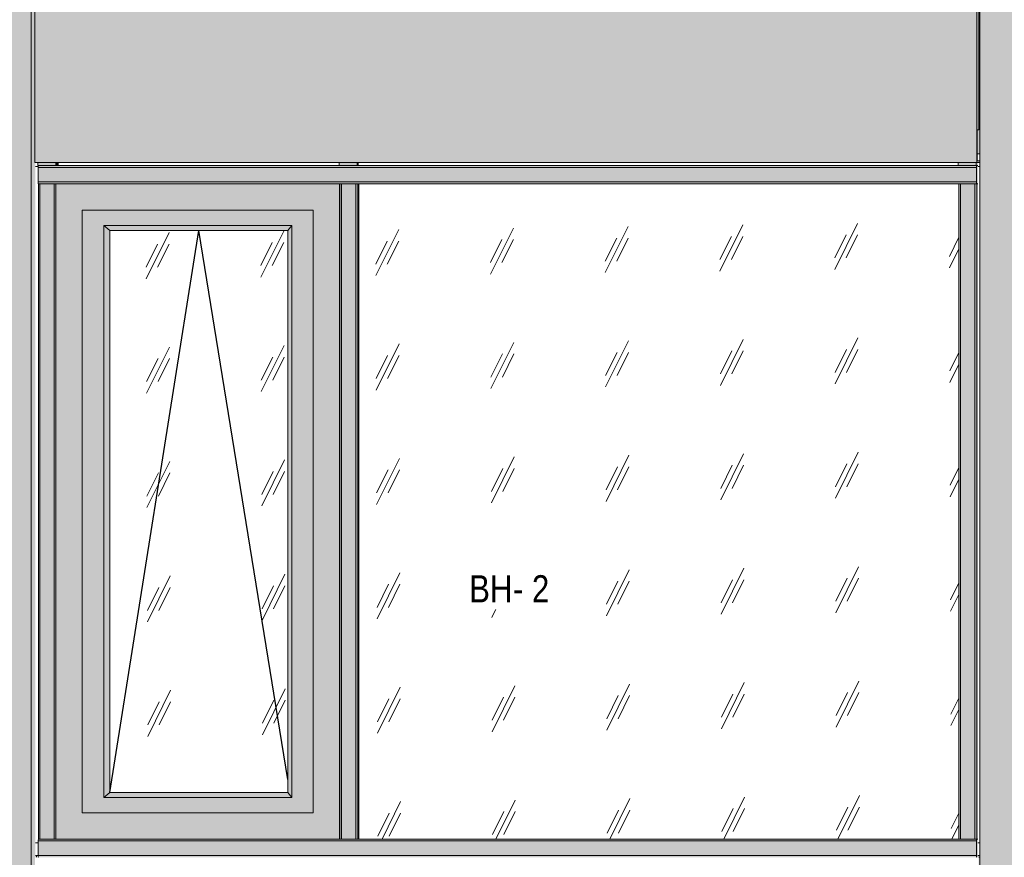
# Model space of a CAD drawing. Header units: millimetres. Extents: x -4452186 to -4434084, y -1967446 to 17568.
# Tile 22 of 25: x -4450609 to -4447894, y 14059 to 16368. Entities that reach past the tile are written whole.
import ezdxf

# ---------------------------------------------------------------- set-up
doc = ezdxf.new("R2010")
doc.units = ezdxf.units.MM
for name, color, linetype, lineweight in [('Импосты витража', 7, 'Continuous', 18), ('Марки стен', 7, 'Continuous', 9), ('Обобщенные модели', 7, 'Continuous', 18), ('Окна', 7, 'Continuous', 18), ('Открывание', 7, 'Continuous', 25), ('Панели витража', 7, 'Continuous', 18)]:
    doc.layers.add(name, color=color, linetype=linetype, lineweight=lineweight)
doc.styles.add('Arial Narrow_1', font='ARIALN.TTF', dxfattribs={"height": 75})

# ---------------------------------------------------------------- blocks, each defined once
blk = doc.blocks.new('Прямая форма - 680050-20656928-К1_Ф1_Схема раскладки облицовки')
at = {"layer": 'Обобщенные модели'}
for p, q in [((-4447961.4, 15998.4), (-4447966.8, 15998.4)), ((-4450565.9, 15963.4), (-4450558.2, 15963.4)), ((-4450565.9, 15963.4), (-4450558.2, 15963.4)), ((-4447966.8, 15963.4), (-4447961.4, 15963.4)), ((-4447961.4, 15963.4), (-4447966.8, 15963.4)), ((-4450558.4, 14098.4), (-4450565.9, 14098.4)), ((-4450565.9, 14098.4), (-4450558.4, 14098.4)), ((-4447961.4, 14098.4), (-4447966.8, 14098.4)), ((-4447961.4, 14098.4), (-4447966.8, 14098.4)), ((-4450565.9, 14063.4), (-4450558.3, 14063.4)), ((-4447966.8, 14063.4), (-4447961.4, 14063.4))]:
    blk.add_line(p, q, dxfattribs=at)
blk = doc.blocks.new('Корп2_Кассета выпуклая - Корп2_Кассета выпуклая_Цвет DESIGN D2-20992361-К1_Ф1_Схема раскладки облицовки')
at = {"layer": 'Обобщенные модели', "true_color": 0xf7fbf5}
for points in [[(-4447961.4, 14010.1), (-4447427, 14010.1), (-4447427, 17135.1), (-4447961.4, 17135.1), (-4447961.4, 14017.7)], [(-4447832.5, 17135.1), (-4447427, 17135.1), (-4447427, 17145.1), (-4447953.9, 17145.1), (-4447953.9, 17135.1), (-4447922.7, 17135.1)], [(-4446929.8, 17135.1), (-4446900.1, 17135.1), (-4446900.1, 17145.1), (-4447427, 17145.1), (-4447427, 17135.1), (-4446930.6, 17135.1)], [(-4447427, 14010.1), (-4446895.7, 14010.1), (-4446895.7, 14058.8), (-4446892.6, 14058.8), (-4446892.6, 17133.8), (-4446895.7, 17133.8), (-4446895.7, 17135.1), (-4447427, 17135.1), (-4447427, 14017.7)]]:
    blk.add_hatch(color=7, dxfattribs=at).paths.add_polyline_path(points)
at = {"layer": 'Обобщенные модели'}
for p, q in [((-4447961.4, 14010.1), (-4447961.4, 17135.1)), ((-4447427, 17135.1), (-4447961.4, 17135.1)), ((-4447953.9, 17135.1), (-4447953.9, 17145.1)), ((-4447427, 17145.1), (-4447427, 17135.1)), ((-4447427, 17133.1), (-4447427, 17135.1)), ((-4446895.7, 17135.1), (-4447427, 17135.1)), ((-4447427, 14010.1), (-4447427, 17133.1)), ((-4446900.1, 17145.1), (-4446900.1, 17135.1)), ((-4446892.6, 14058.8), (-4446892.6, 17133.8)), ((-4447427, 14010.1), (-4447961.4, 14010.1)), ((-4446895.7, 14010.1), (-4447427, 14010.1))]:
    blk.add_line(p, q, dxfattribs=at)
blk = doc.blocks.new('Корп2_Кассета выпуклая - Корп2_Кассета выпуклая_Цвет DESIGN D2-20996382-К1_Ф1_Схема раскладки облицовки')
at = {"layer": 'Обобщенные модели', "true_color": 0xf7fbf5}
for points in [[(-4451574.7, 14010.1), (-4451574.7, 17135.1), (-4451582.2, 17135.1), (-4451582.5, 17135.1), (-4451584.6, 17135.1), (-4451584.8, 15975.1), (-4451586.1, 15975), (-4451586.1, 14063.4), (-4451589.1, 14063.4), (-4451589.1, 14010.1)], [(-4451075.9, 17135.1), (-4451076, 17145.1), (-4451582.2, 17145.1), (-4451582.2, 17135.1), (-4451076, 17135.1)], [(-4451574.7, 14010.1), (-4451076, 14010.1), (-4451076, 17135.1), (-4451574.7, 17135.1), (-4451574.7, 14017.7)], [(-4450577.2, 14010.1), (-4450577.2, 17135.1), (-4451076, 17135.1), (-4451076, 14010.1), (-4450628.4, 14010.1)], [(-4450569.7, 17135.1), (-4450569.7, 17145.1), (-4451075.9, 17145.1), (-4451075.9, 17135.1), (-4450577.2, 17135.1)], [(-4450577.2, 14010.1), (-4450567.1, 14010.1), (-4450567.1, 14058.8), (-4450562.8, 14058.8), (-4450562.9, 14063.4), (-4450565.9, 14063.4), (-4450565.9, 15974.4), (-4450567.3, 15974.4), (-4450567.3, 17135.1), (-4450569.4, 17135.1), (-4450569.7, 17135.1), (-4450577.2, 17135.1), (-4450577.2, 14017.7)]]:
    blk.add_hatch(color=7, dxfattribs=at).paths.add_polyline_path(points)
at = {"layer": 'Обобщенные модели'}
for p, q in [((-4451582.2, 17165.1), (-4451582.5, 17165.1)), ((-4451582.5, 17165.1), (-4451582.5, 17135.1)), ((-4451582.2, 17135.1), (-4451582.2, 17165.1)), ((-4450569.4, 17165.1), (-4450569.7, 17165.1)), ((-4450569.7, 17165.1), (-4450569.7, 17135.1)), ((-4450569.4, 17135.1), (-4450569.4, 17165.1)), ((-4451582.5, 17135.1), (-4451584.6, 17135.1)), ((-4451574.7, 17135.1), (-4451582.2, 17135.1)), ((-4451574.7, 14010.1), (-4451574.7, 17135.1)), ((-4451076, 17135.1), (-4451574.7, 17135.1)), ((-4451076, 17133.1), (-4451076, 17135.1)), ((-4450577.2, 17135.1), (-4451076, 17135.1)), ((-4451076, 14010.1), (-4451076, 17133.1)), ((-4451075.9, 17145.1), (-4451075.9, 17135.1)), ((-4450577.2, 14010.1), (-4450577.2, 17135.1)), ((-4450569.7, 17135.1), (-4450577.2, 17135.1)), ((-4450567.1, 17135.1), (-4450569.4, 17135.1)), ((-4451589.1, 14010.1), (-4451589.1, 14063.4)), ((-4450562.8, 14063.4), (-4450562.8, 14058.8)), ((-4451574.7, 14010.1), (-4451589.1, 14010.1)), ((-4451076, 14010.1), (-4451574.7, 14010.1)), ((-4450577.2, 14010.1), (-4451076, 14010.1)), ((-4450567.1, 14010.1), (-4450577.2, 14010.1))]:
    blk.add_line(p, q, dxfattribs=at)
blk = doc.blocks.new('Панель_Стеклопакет_Агрисовгаз - Панель_Стеклопакет_Агрисовгаз-21293976-К1_Ф1_Схема раскладки облицовки')
at = {"layer": 'Панели витража', "true_color": 0xc0c0c0}
h = blk.add_hatch(dxfattribs=at)
h.set_pattern_fill('FP_4', color=9, style=0, pattern_type=2)
h.set_pattern_definition([(243.674, (-4454768.26, 58929.76), (315.2419, 319.6116), [141.696, -566.785]), (243.674, (-4454799.68, 58898.01), (315.2419, 319.6116), [70.848, -637.633]), (243.674, (-4454768.26, 58898.01), (315.2419, 319.6116), [70.848, -637.633])])
h.paths.add_polyline_path([(-4449674.3, 14108.8), (-4448019.3, 14108.8), (-4448019.3, 15915.6), (-4449674.3, 15915.6), (-4449674.3, 14152.7)])
at = {"layer": 'Панели витража'}
blk.add_line((-4449674.3, 15915.6), (-4449674.3, 14108.8), dxfattribs=at)
blk = doc.blocks.new('ОкноВитражное_Одностворчатое_Агрисовгаз - Окно одностворчатое AGS68 в витраж ПО П-21293977-К1_Ф1_Схема раскладки облицовки')
at = {"layer": 'Окна', "true_color": 0x373f43}
h = blk.add_hatch(color=149, dxfattribs=at)
h.paths.add_polyline_path([(-4450509, 14108.8), (-4449727.2, 14108.8), (-4449727.2, 15915.6), (-4450509, 15915.6), (-4450509, 14119)])
h.paths.add_polyline_path([(-4450357.8, 14181.8), (-4450436.8, 14181.8), (-4450436.8, 15842.6), (-4449799.5, 15842.6), (-4449799.5, 14181.8), (-4449997.1, 14181.8)])
for points in [[(-4449726.5, 14108.8), (-4449726.4, 14108.8), (-4449726.5, 15915.6), (-4449727.2, 15915.6), (-4449727.2, 14108.8)], [(-4450377.1, 14223.8), (-4450360.8, 14237.8), (-4450360.8, 15786.6), (-4450377.1, 15800.6), (-4450377.1, 14237.8)], [(-4449997.1, 15786.6), (-4449870, 15786.6), (-4449858.6, 15800.6), (-4450377.1, 15800.6), (-4450360.8, 15786.6), (-4450357.8, 15786.6)], [(-4449858.6, 14223.8), (-4449858.6, 15800.6), (-4449870, 15786.6), (-4449870, 14237.8)], [(-4449858.6, 14223.8), (-4449870, 14237.8), (-4450360.8, 14237.8), (-4450377.1, 14223.8), (-4449870, 14223.8)], [(-4450436.8, 14181.8), (-4450436.5, 14181.8), (-4450436.8, 14223.8)]]:
    blk.add_hatch(color=149, dxfattribs=at).paths.add_polyline_path(points)
h = blk.add_hatch(color=149, dxfattribs=at)
h.paths.add_polyline_path([(-4450436.5, 14181.8), (-4449799.5, 14181.8), (-4449799.5, 15842.6), (-4450436.5, 15842.3), (-4450436.5, 14287.7)])
h.paths.add_polyline_path([(-4449858.6, 14223.8), (-4450377.1, 14223.8), (-4450377.1, 15800.6), (-4449858.6, 15800.6), (-4449858.6, 14287.7)])
at = {"layer": 'Окна', "true_color": 0xc0c0c0}
h = blk.add_hatch(dxfattribs=at)
h.set_pattern_fill('FP_1', color=9, style=0, pattern_type=2)
h.set_pattern_definition([(243.674, (-4454768.98, 58929.76), (315.2419, 319.6116), [141.696, -566.785]), (243.674, (-4454800.4, 58898.01), (315.2419, 319.6116), [70.848, -637.633]), (243.674, (-4454768.98, 58898.01), (315.2419, 319.6116), [70.848, -637.633])])
h.paths.add_polyline_path([(-4450360.8, 14237.8), (-4449870, 14237.8), (-4449870, 15786.6), (-4450360.8, 15786.6), (-4450360.8, 14240.3)])
at = {"layer": 'Окна'}
for p, q in [((-4449727.2, 15915.6), (-4450509, 15915.6)), ((-4450509, 15915.6), (-4450509, 14108.8)), ((-4449727.2, 15915.6), (-4449727.2, 14108.8)), ((-4449726.5, 15915.6), (-4449727.2, 15915.6)), ((-4450436.8, 14181.8), (-4450436.8, 15842.6)), ((-4450436.8, 15842.6), (-4449799.5, 15842.6)), ((-4450436.5, 15842.6), (-4450436.5, 14181.8)), ((-4449799.5, 15842.6), (-4449799.5, 14181.8)), ((-4450377.1, 14223.8), (-4450377.1, 15800.6)), ((-4450377.1, 15800.6), (-4449858.6, 15800.6)), ((-4450360.8, 15786.6), (-4450377.1, 15800.6)), ((-4450360.8, 14237.8), (-4450360.8, 15786.6)), ((-4449870, 15786.6), (-4450360.8, 15786.6)), ((-4449858.6, 15800.6), (-4449870, 15786.6)), ((-4449870, 15786.6), (-4449870, 14237.8)), ((-4449858.6, 15800.6), (-4449858.6, 14223.8)), ((-4450377.1, 14223.8), (-4450360.8, 14237.8)), ((-4449870, 14237.8), (-4450360.8, 14237.8)), ((-4449858.6, 14223.8), (-4449870, 14237.8)), ((-4449858.6, 14223.8), (-4450377.1, 14223.8)), ((-4449799.5, 14181.8), (-4450436.8, 14181.8)), ((-4449727.2, 14108.8), (-4450509, 14108.8)), ((-4449727.2, 14108.8), (-4449726.5, 14108.8))]:
    blk.add_line(p, q, dxfattribs=at)
at = {"layer": 'Открывание'}
for p in [(-4450360.8, 14237.8), (-4449870, 14273.5)]:
    blk.add_line(p, (-4450115.4, 15786.6), dxfattribs=at)
blk = doc.blocks.new('Прямоугольный импост - 50х100-21293992-К1_Ф1_Схема раскладки облицовки')
at = {"layer": 'Импосты витража', "true_color": 0x373f43}
h = blk.add_hatch(color=149, dxfattribs=at)
h.paths.add_polyline_path([(-4447969, 15965.6), (-4447966.8, 15965.6), (-4447966.8, 15974.4), (-4447971.5, 15974.4), (-4447971.5, 15965.6), (-4447969.6, 15965.6)])
h.paths.add_polyline_path([(-4447966.8, 15978.4), (-4447966.8, 15998.4), (-4447961.4, 15998.4), (-4447961.4, 16358.8), (-4447964.5, 16358.8), (-4447964.5, 16064.4), (-4447969, 16064.4), (-4447969, 15978.4)])
blk.add_hatch(color=149, dxfattribs=at).paths.add_polyline_path([(-4447971.5, 15965.6), (-4447971.5, 15974.4), (-4448021, 15974.4), (-4448021, 15965.6), (-4447990.3, 15965.6)])
at = {"layer": 'Импосты витража'}
for p, q in [((-4447964.5, 16358.8), (-4447961.4, 16358.8)), ((-4448021, 15965.6), (-4448021, 15974.4)), ((-4447971.5, 15965.6), (-4448021, 15965.6)), ((-4447971.5, 15965.6), (-4447971.5, 15974.4)), ((-4447966.8, 15965.6), (-4447971.5, 15965.6))]:
    blk.add_line(p, q, dxfattribs=at)
blk = doc.blocks.new('Прямоугольный импост - Ригель_90202-V15-К1_Ф1_Схема раскладки облицовки')
at = {"layer": 'Импосты витража', "true_color": 0x373f43}
for points in [[(-4449702.3, 14103.8), (-4447970.5, 14103.8), (-4447970.2, 14108.1), (-4447970.2, 14108.8), (-4449701.8, 14108.6), (-4449702.1, 14107.3), (-4449702.3, 14105.1)], [(-4448554, 14063.8), (-4447970.5, 14063.8), (-4447970.5, 14103.8), (-4449702.3, 14103.8), (-4449702.3, 14063.8), (-4449275.5, 14063.8)], [(-4447966.8, 14058.8), (-4447961.4, 14058.8), (-4447961.4, 14063.4), (-4447966.8, 14063.4), (-4447966.8, 14108.8), (-4447970, 14108.6), (-4447970.2, 14108.1), (-4447970.5, 14103.8), (-4447970.3, 14060.2), (-4447969.8, 14058.8), (-4447967.8, 14058.8)], [(-4448554, 14058.8), (-4447970, 14059), (-4447970.3, 14060.2), (-4447970.5, 14063.8), (-4449702.3, 14063.8), (-4449702, 14059.4), (-4449701.6, 14058.8), (-4449275.5, 14058.8)]]:
    blk.add_hatch(color=149, dxfattribs=at).paths.add_polyline_path(points)
at = {"layer": 'Импосты витража'}
for p, q in [((-4447970.5, 14103.8), (-4449702.3, 14103.8)), ((-4448019, 14108.8), (-4449677.7, 14108.8)), ((-4448019.3, 14108.8), (-4449676.9, 14108.8)), ((-4447969.8, 14108.8), (-4447970.8, 14108.8)), ((-4447970.5, 14103.8), (-4447970.5, 14063.8)), ((-4447966.8, 14108.8), (-4447969.8, 14108.8)), ((-4447970.5, 14063.8), (-4449702.3, 14063.8)), ((-4447964.2, 14058.8), (-4447961.4, 14058.8))]:
    blk.add_line(p, q, dxfattribs=at)
for centre, start_param, end_param in [((-4447969.8, 14103.8), 0, 1.570796), ((-4447969.8, 14063.8), 1.570796, 3.141593)]:
    blk.add_ellipse(centre, major_axis=(0, 5), ratio=0.143826, start_param=start_param, end_param=end_param, dxfattribs=at)
blk = doc.blocks.new('Прямоугольный импост - Ригель_90202-V16-К1_Ф1_Схема раскладки облицовки')
at = {"layer": 'Импосты витража', "true_color": 0x373f43}
for points in [[(-4450448, 14103.8), (-4449702.3, 14103.8), (-4449702, 14108.1), (-4449701.6, 14108.8), (-4450557.8, 14108.6), (-4450558.1, 14107.3), (-4450558.4, 14103.8), (-4450493.1, 14103.8)], [(-4450357.8, 14063.8), (-4449702.3, 14063.8), (-4449702.3, 14103.8), (-4450558.4, 14103.8), (-4450558.4, 14063.8), (-4450448, 14063.8)], [(-4450509.9, 14058.8), (-4449701.8, 14059), (-4449702.1, 14060.2), (-4449702.3, 14063.8), (-4450558.4, 14063.8), (-4450558, 14059.4), (-4450557.6, 14058.8), (-4450538.2, 14058.8)]]:
    blk.add_hatch(color=149, dxfattribs=at).paths.add_polyline_path(points)
at = {"layer": 'Импосты витража'}
for p, q in [((-4450558.4, 14063.8), (-4450558.4, 14103.8)), ((-4449702.3, 14103.8), (-4450558.4, 14103.8)), ((-4449726.1, 14108.8), (-4449726.5, 14108.8)), ((-4449702.3, 14063.8), (-4450558.4, 14063.8))]:
    blk.add_line(p, q, dxfattribs=at)
for centre, start_param, end_param in [((-4450557.6, 14103.8), 0, 1.570796), ((-4450557.6, 14063.8), 1.570796, 3.141593)]:
    blk.add_ellipse(centre, major_axis=(0, 5), ratio=0.143826, start_param=start_param, end_param=end_param, dxfattribs=at)
blk = doc.blocks.new('Прямоугольный импост - Ригель_90202-V17-К1_Ф1_Схема раскладки облицовки')
at = {"layer": 'Импосты витража', "true_color": 0x373f43}
for points in [[(-4448914.8, 15960.6), (-4447970.5, 15960.6), (-4447970.2, 15965), (-4447969.8, 15965.6), (-4449701.8, 15965.5), (-4449702.1, 15964.2), (-4449702.3, 15960.6), (-4449095.2, 15960.6)], [(-4447966.8, 15915.6), (-4447966.8, 15965.6), (-4447970, 15965.5), (-4447970.2, 15965), (-4447970.5, 15960.6), (-4447970.3, 15917.1), (-4447969.8, 15915.6), (-4447967.8, 15915.6)], [(-4449702.3, 15920.6), (-4447970.5, 15920.6), (-4447970.5, 15960.6), (-4449702.3, 15960.6), (-4449702.3, 15941.3)], [(-4448734.4, 15915.6), (-4447970, 15915.8), (-4447970.3, 15917.1), (-4447970.5, 15920.6), (-4449702.3, 15920.6), (-4449702, 15916.3), (-4449701.6, 15915.6), (-4448914.8, 15915.6)]]:
    blk.add_hatch(color=149, dxfattribs=at).paths.add_polyline_path(points)
at = {"layer": 'Импосты витража'}
for p, q in [((-4448021, 15965.6), (-4449677.2, 15965.6)), ((-4448021, 15965.6), (-4449676.9, 15965.6)), ((-4447969.8, 15965.6), (-4447970.1, 15965.6)), ((-4447966.8, 15965.6), (-4447969.8, 15965.6)), ((-4447970.5, 15960.6), (-4449702.3, 15960.6)), ((-4447970.5, 15960.6), (-4447970.5, 15920.6)), ((-4447970.5, 15920.6), (-4449702.3, 15920.6)), ((-4449677.7, 15915.6), (-4448019, 15915.6)), ((-4449676.9, 15915.6), (-4448019.3, 15915.6)), ((-4447970.8, 15915.6), (-4447969.8, 15915.6)), ((-4447969.8, 15915.6), (-4447966.8, 15915.6))]:
    blk.add_line(p, q, dxfattribs=at)
for centre, start_param, end_param in [((-4447969.8, 15960.6), 0, 1.570796), ((-4447969.8, 15920.6), 1.570796, 3.141593)]:
    blk.add_ellipse(centre, major_axis=(0, 5), ratio=0.143826, start_param=start_param, end_param=end_param, dxfattribs=at)
blk = doc.blocks.new('Прямоугольный импост - Ригель_90202-20998722-К1_Ф1_Схема раскладки облицовки')
at = {"layer": 'Импосты витража', "true_color": 0x373f43}
for points in [[(-4450558.4, 9696.1), (-4449702.3, 9696.1), (-4449702, 9700.4), (-4449701.6, 9701.1), (-4450557.8, 9700.9), (-4450558.1, 9699.6), (-4450558.3, 9697.4)], [(-4450357.8, 9656.1), (-4449702.3, 9656.1), (-4449702.3, 9696.1), (-4450558.4, 9696.1), (-4450558.4, 9656.1), (-4450448, 9656.1)], [(-4449726.4, 9651.1), (-4449701.8, 9651.3), (-4449702.1, 9652.6), (-4449702.3, 9656.1), (-4450558.4, 9656.1), (-4450558, 9651.8), (-4450557.6, 9651.1), (-4449726.5, 9651.1)]]:
    blk.add_hatch(color=149, dxfattribs=at).paths.add_polyline_path(points)
at = {"layer": 'Импосты витража'}
for p, q in [((-4450558.4, 9656.1), (-4450558.4, 9696.1)), ((-4449702.3, 9696.1), (-4450558.4, 9696.1)), ((-4449728.1, 9701.1), (-4450508.5, 9701.1)), ((-4449728.1, 9701.1), (-4450508.2, 9701.1)), ((-4449702.3, 9656.1), (-4450558.4, 9656.1)), ((-4449726.5, 9651.1), (-4449726.1, 9651.1))]:
    blk.add_line(p, q, dxfattribs=at)
for centre, start_param, end_param in [((-4450557.6, 9696.1), 0, 1.570796), ((-4450557.6, 9656.1), 1.570796, 3.141593)]:
    blk.add_ellipse(centre, major_axis=(0, 5), ratio=0.143826, start_param=start_param, end_param=end_param, dxfattribs=at)
blk = doc.blocks.new('Прямоугольный импост - Ригель_90202-V18-К1_Ф1_Схема раскладки облицовки')
at = {"layer": 'Импосты витража', "true_color": 0x373f43}
for points in [[(-4450554.7, 14108.8), (-4450553.4, 14108.8), (-4450553.4, 15915.6), (-4450557.6, 15915.6), (-4450557.6, 14108.8), (-4450555.8, 14108.8)], [(-4450515.7, 14108.8), (-4450513.8, 14108.8), (-4450513.8, 15915.6), (-4450553.4, 15915.6), (-4450553.4, 14108.8), (-4450538.2, 14108.8)], [(-4450512.5, 14108.8), (-4450509, 14108.8), (-4450509.2, 15915.6), (-4450513.8, 15915.6), (-4450513.8, 14108.8)]]:
    blk.add_hatch(color=149, dxfattribs=at).paths.add_polyline_path(points)
at = {"layer": 'Импосты витража'}
for p, q in [((-4450557.7, 15915.6), (-4450557.7, 14108.8)), ((-4450557.6, 15915.6), (-4450553.4, 15915.6)), ((-4450553.4, 15915.6), (-4450513.8, 15915.6)), ((-4450553.4, 15915.6), (-4450553.4, 14108.8)), ((-4450513.8, 15915.6), (-4450509.2, 15915.6)), ((-4450513.8, 15915.6), (-4450513.8, 14108.8)), ((-4450553.4, 14108.8), (-4450557.6, 14108.8)), ((-4450513.8, 14108.8), (-4450553.4, 14108.8)), ((-4450509.2, 14108.8), (-4450513.8, 14108.8))]:
    blk.add_line(p, q, dxfattribs=at)
blk = doc.blocks.new('Прямоугольный импост - 50х100-21293994-К1_Ф1_Схема раскладки облицовки')
at = {"layer": 'Импосты витража', "true_color": 0x373f43}
for points in [[(-4450538.2, 15965.6), (-4450509.9, 15965.6), (-4450509.9, 15974.4), (-4450559.4, 15974.4), (-4450559.4, 15965.6)], [(-4450509.9, 15965.6), (-4450501.5, 15965.6), (-4450501.5, 15974.4), (-4450509.9, 15974.4)]]:
    blk.add_hatch(color=149, dxfattribs=at).paths.add_polyline_path(points)
at = {"layer": 'Импосты витража'}
for p, q in [((-4450559.4, 15974.4), (-4450559.4, 15965.6)), ((-4450509.9, 15965.6), (-4450559.4, 15965.6)), ((-4450509.9, 15974.4), (-4450509.9, 15965.6)), ((-4450508.2, 15965.6), (-4450509.9, 15965.6))]:
    blk.add_line(p, q, dxfattribs=at)
blk = doc.blocks.new('Прямоугольный импост - 50х100-V19-К1_Ф1_Схема раскладки облицовки')
at = {"layer": 'Импосты витража', "true_color": 0x373f43}
blk.add_hatch(color=149, dxfattribs=at).paths.add_polyline_path([(-4447958.9, 14000.1), (-4447958.9, 14010.1), (-4447961.4, 14010.1), (-4447961.4, 14058.8), (-4447964.2, 14058.8), (-4447964.2, 14034.4), (-4447961.8, 14034.4), (-4447961.8, 14000.1), (-4447961.4, 14000.1)])
at = {"layer": 'Импосты витража'}
blk.add_line((-4447964.2, 14058.8), (-4447961.4, 14058.8), dxfattribs=at)
blk = doc.blocks.new('Прямоугольный импост - Ригель_90202-21293995-К1_Ф1_Схема раскладки облицовки')
at = {"layer": 'Импосты витража', "true_color": 0x373f43}
for points in [[(-4448016.3, 14108.8), (-4448015.1, 14108.8), (-4448015.1, 15915.6), (-4448019.3, 15915.6), (-4448019.3, 14108.8), (-4448017.4, 14108.8)], [(-4447975.5, 14108.8), (-4447975.5, 15915.6), (-4448015.1, 15915.6), (-4448015.1, 14108.8), (-4447990.3, 14108.8)], [(-4447975.5, 14108.8), (-4447969.8, 14108.8), (-4447969.8, 15915.6), (-4447975.5, 15915.6), (-4447975.5, 14119)], [(-4447966.8, 14108.8), (-4447966.8, 15915.6), (-4447969.8, 15915.6), (-4447969.8, 14108.8), (-4447967.8, 14108.8)]]:
    blk.add_hatch(color=149, dxfattribs=at).paths.add_polyline_path(points)
at = {"layer": 'Импосты витража'}
for p, q in [((-4448019.4, 15915.6), (-4448019.4, 14108.8)), ((-4448019.3, 15915.6), (-4448015.1, 15915.6)), ((-4448015.1, 15915.6), (-4447975.5, 15915.6)), ((-4448015.1, 14108.8), (-4448015.1, 15915.6)), ((-4447975.5, 15915.6), (-4447969.8, 15915.6)), ((-4447975.5, 14108.8), (-4447975.5, 15915.6)), ((-4447969.8, 15915.6), (-4447966.8, 15915.6)), ((-4447969.8, 15915.6), (-4447969.8, 14108.8)), ((-4448015.1, 14108.8), (-4448019.3, 14108.8)), ((-4447975.5, 14108.8), (-4448015.1, 14108.8)), ((-4447969.8, 14108.8), (-4447975.5, 14108.8)), ((-4447966.8, 14108.8), (-4447969.8, 14108.8))]:
    blk.add_line(p, q, dxfattribs=at)
blk = doc.blocks.new('Прямоугольный импост - Ригель_90202-21293974-К1_Ф1_Схема раскладки облицовки')
at = {"layer": 'Импосты витража', "true_color": 0x373f43}
for points in [[(-4449723.4, 14108.8), (-4449722.1, 14108.8), (-4449722.1, 15915.6), (-4449726.4, 15915.6), (-4449726.4, 14108.8), (-4449724.5, 14108.8)], [(-4449682.6, 14108.8), (-4449682.6, 15915.6), (-4449722.1, 15915.6), (-4449722.1, 14108.8), (-4449703.9, 14108.8)], [(-4449682.6, 14108.8), (-4449676.9, 14108.8), (-4449676.9, 15915.6), (-4449682.6, 15915.6), (-4449682.6, 14119)], [(-4449676.9, 14108.8), (-4449674.3, 14108.8), (-4449674.3, 15915.6), (-4449676.9, 15915.6), (-4449676.9, 14152.7)]]:
    blk.add_hatch(color=149, dxfattribs=at).paths.add_polyline_path(points)
at = {"layer": 'Импосты витража'}
for p, q in [((-4449726.4, 15915.6), (-4449726.4, 14108.8)), ((-4449726.4, 15915.6), (-4449722.1, 15915.6)), ((-4449722.1, 15915.6), (-4449682.6, 15915.6)), ((-4449722.1, 15915.6), (-4449722.1, 14108.8)), ((-4449682.6, 15915.6), (-4449676.9, 15915.6)), ((-4449682.6, 15915.6), (-4449682.6, 14108.8)), ((-4449676.9, 14108.8), (-4449676.9, 15915.6)), ((-4449722.1, 14108.8), (-4449726.4, 14108.8)), ((-4449682.6, 14108.8), (-4449722.1, 14108.8)), ((-4449676.9, 14108.8), (-4449682.6, 14108.8))]:
    blk.add_line(p, q, dxfattribs=at)
blk = doc.blocks.new('Прямоугольный импост - 50х100-21293975-К1_Ф1_Схема раскладки облицовки')
at = {"layer": 'Импосты витража', "true_color": 0x373f43}
for points in [[(-4449703.9, 15965.6), (-4449678.6, 15965.6), (-4449678.6, 15974.4), (-4449728.1, 15974.4), (-4449728.1, 15965.6), (-4449726.5, 15965.6)], [(-4449678.6, 15965.6), (-4449673.9, 15965.6), (-4449673.9, 15974.4), (-4449678.6, 15974.4)]]:
    blk.add_hatch(color=149, dxfattribs=at).paths.add_polyline_path(points)
at = {"layer": 'Импосты витража'}
for p, q in [((-4449728.1, 15974.4), (-4449728.1, 15965.6)), ((-4449678.6, 15965.6), (-4449728.1, 15965.6)), ((-4449678.6, 15974.4), (-4449678.6, 15965.6)), ((-4449676.9, 15965.6), (-4449678.6, 15965.6))]:
    blk.add_line(p, q, dxfattribs=at)
blk = doc.blocks.new('HILTI_s_Композит_тип_Ко - Тип КоБ D2-V31-К1_Ф1_Схема раскладки облицовки')
at = {"layer": 'Обобщенные модели', "true_color": 0xf7fbf5}
for points in [[(-4447967.8, 15974.4), (-4447961.4, 15974.4), (-4447961.4, 15978.4), (-4447969, 15978.4), (-4447969, 16064.4), (-4447964.5, 16064.4), (-4447964.5, 17130.4), (-4447961.8, 17130.4), (-4447961.8, 17169.4), (-4447962.4, 17169.4), (-4447962.4, 17134.4), (-4447964.2, 17134.4), (-4447964.2, 17133.8), (-4447969.6, 17133.8), (-4447969.6, 15974.4)], [(-4447962.4, 17134.4), (-4447962.4, 17169.4), (-4447964.2, 17169.4), (-4447964.2, 17134.4)], [(-4449095.2, 15974.4), (-4447969.6, 15974.4), (-4447969.6, 17133.8), (-4450567.1, 17133.8), (-4450567.3, 15974.4), (-4449275.5, 15974.4)]]:
    blk.add_hatch(color=7, dxfattribs=at).paths.add_polyline_path(points)
at = {"layer": 'Обобщенные модели'}
for p, q in [((-4447964.2, 17169.4), (-4447962.4, 17169.4)), ((-4447961.8, 17169.4), (-4447962.4, 17169.4)), ((-4447962.4, 17169.4), (-4447962.4, 17134.4)), ((-4447961.8, 17130.4), (-4447961.8, 17169.4)), ((-4450567.3, 15974.4), (-4450567.3, 17134.4)), ((-4447969.6, 17133.8), (-4447969.6, 15974.4)), ((-4447962.4, 17134.4), (-4447964.2, 17134.4)), ((-4447964.5, 16064.4), (-4447964.5, 17130.4)), ((-4447964.5, 17130.4), (-4447961.8, 17130.4)), ((-4447969, 15978.4), (-4447969, 16064.4)), ((-4447969, 16064.4), (-4447964.5, 16064.4)), ((-4450567.3, 15974.4), (-4447969.6, 15974.4)), ((-4447969.6, 15974.4), (-4447961.4, 15974.4)), ((-4447961.4, 15978.4), (-4447969, 15978.4))]:
    blk.add_line(p, q, dxfattribs=at)

msp = doc.modelspace()

# ---------------------------------------------------------------- block references
at = {"layer": 'Импосты витража'}
for name, p in [('Прямоугольный импост - 50х100-21293992-К1_Ф1_Схема раскладки облицовки', (0, 0)), ('Прямоугольный импост - 50х100-21293994-К1_Ф1_Схема раскладки облицовки', (0, 0)), ('Прямоугольный импост - Ригель_90202-20998722-К1_Ф1_Схема раскладки облицовки', (0, 6264.5)), ('Прямоугольный импост - 50х100-21293975-К1_Ф1_Схема раскладки облицовки', (0, 0)), ('Прямоугольный импост - Ригель_90202-V17-К1_Ф1_Схема раскладки облицовки', (0, 0)), ('Прямоугольный импост - Ригель_90202-V18-К1_Ф1_Схема раскладки облицовки', (0, 0)), ('Прямоугольный импост - Ригель_90202-21293974-К1_Ф1_Схема раскладки облицовки', (0, 0)), ('Прямоугольный импост - Ригель_90202-21293995-К1_Ф1_Схема раскладки облицовки', (0, 0)), ('Прямоугольный импост - Ригель_90202-V16-К1_Ф1_Схема раскладки облицовки', (0, 0)), ('Прямоугольный импост - Ригель_90202-V15-К1_Ф1_Схема раскладки облицовки', (0, 0)), ('Прямоугольный импост - 50х100-V19-К1_Ф1_Схема раскладки облицовки', (0, 0))]:
    msp.add_blockref(name, p, dxfattribs=at)
at = {"layer": 'Обобщенные модели'}
for name in ['Корп2_Кассета выпуклая - Корп2_Кассета выпуклая_Цвет DESIGN D2-20996382-К1_Ф1_Схема раскладки облицовки', 'HILTI_s_Композит_тип_Ко - Тип КоБ D2-V31-К1_Ф1_Схема раскладки облицовки', 'Корп2_Кассета выпуклая - Корп2_Кассета выпуклая_Цвет DESIGN D2-20992361-К1_Ф1_Схема раскладки облицовки', 'Прямая форма - 680050-20656928-К1_Ф1_Схема раскладки облицовки']:
    msp.add_blockref(name, (0, 0), dxfattribs=at)
at = {"layer": 'Окна'}
msp.add_blockref('ОкноВитражное_Одностворчатое_Агрисовгаз - Окно одностворчатое AGS68 в витраж ПО П-21293977-К1_Ф1_Схема раскладки облицовки', (0, 0), dxfattribs=at)
at = {"layer": 'Панели витража'}
msp.add_blockref('Панель_Стеклопакет_Агрисовгаз - Панель_Стеклопакет_Агрисовгаз-21293976-К1_Ф1_Схема раскладки облицовки', (0, 0), dxfattribs=at)

# ---------------------------------------------------------------- next in the draw order: texts
at = {"layer": 'Марки стен', "insert": (-4449369.7, 14836.4), "char_height": 75, "width": 146.308, "attachment_point": 1, "style": 'Arial Narrow_1', "bg_fill": 3, "box_fill_scale": 1.25, "bg_fill_color": 256, "bg_fill_true_color": 13158600, "bg_fill_transparency": 0}
msp.add_mtext('ВН', dxfattribs=at)

# ---------------------------------------------------------------- next in the draw order: texts
at = {"layer": 'Марки стен', "insert": (-4449249, 14836.4), "char_height": 75, "width": 122.257, "attachment_point": 1, "style": 'Arial Narrow_1', "bg_fill": 3, "box_fill_scale": 1.25, "bg_fill_color": 256, "bg_fill_true_color": 13158600, "bg_fill_transparency": 0}
msp.add_mtext('- 2', dxfattribs=at)

doc.saveas('drawing.dxf')
